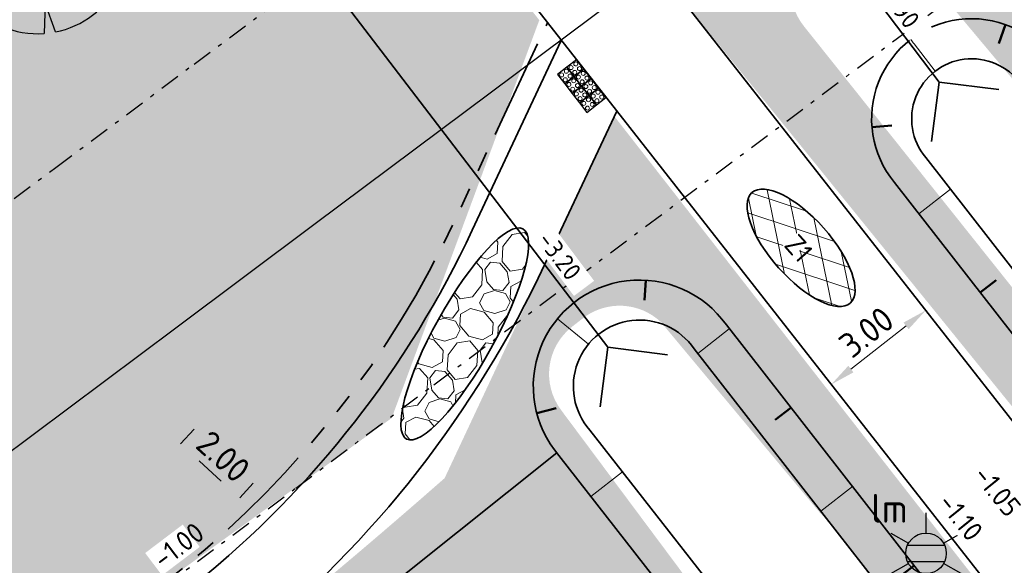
# Model space of a CAD drawing. Header units: metres. Extents: x 103263 to 106611, y 426963 to 428812.
# Tile 13 of 74: x 104300 to 104324, y 427668 to 427681. Entities that reach past the tile are written whole.
import ezdxf
from ezdxf.enums import TextEntityAlignment as Align

# ---------------------------------------------------------------- set-up
doc = ezdxf.new("R2010")
doc.units = ezdxf.units.M
doc.linetypes.add('DASHDOT', pattern=[1, 0.5, -0.25, 0, -0.25])
doc.linetypes.add('VH-RWSBAND_110X220', pattern=[24, 10, -2, 2, -2, 2, -2, 2, -2])
doc.layers.add('kc-nieuwe-gasleiding-25-03-2004', color=30, linetype='Continuous')
for name, color, linetype, lineweight in [('N-GV-GW-TALUD_TEEN-G', 3, 'Continuous', 35), ('N-WE-GR-BOOM-S', 7, 'Continuous', 25), ('N-WE-GW-HOOGTE_AFWERKHOOGTE-T25', 7, 'Continuous', 25), ('N-WE-GW-TALUD_KRUIN-G', 3, 'Continuous', 35), ('N-WE-GW-TALUDARCERING-S', 90, 'Continuous', 25), ('N-WE-GW-TALUDARCERING_KORT-G', 90, 'Continuous', 50), ('N-WE-GW-TALUDARCERING_LANG-G', 90, 'Continuous', 18), ('N-WE-IE-INSTAPMARKERING-S', 7, 'Continuous', 0), ('N-WE-IE-MEUBILAIR_WEGMEUBILAIR_LICHTMAST-S', 7, 'Continuous', 25), ('N-WE-RI-HWA_BOB-T18', 10, 'Continuous', 18), ('N-WE-VH-KANTOPSLUITING_TROTTOIRBAND_RWS_110 220-G', 210, 'VH-RWSBAND_110X220', 35), ('N-WE-VH-KANTVERHARDING-G', 210, 'Continuous', 35), ('N-WE-VH-KANTVERHARDING-M', 7, 'Continuous', 18), ('N-WE-VH-T25', 7, 'Continuous', 25), ('N-WE-VH-VERHARDING_ASFALT-A-200', 252, 'Continuous', 18), ('N-WE-VH-VERHARDING_BETONSTRAATSTEEN-G', 252, 'Continuous', 35), ('N-WE-VH-VERHARDING_HALFVERHARDING-A-250', 252, 'Continuous', 18), ('N-WE-VH-VERKEERSTEGEL-S', 7, 'Continuous', 25), ('N-WE-WH-DUIKER-G', 150, 'Continuous', 35)]:
    doc.layers.add(name, color=color, linetype=linetype, lineweight=lineweight)
doc.layers.add('N-WE-GR-BEPLANTING-A-250', color=7, linetype='Continuous', lineweight=18, true_color=0x00a500)
doc.layers.add('N-WE-GR-GRAS-A-250', color=7, linetype='Continuous', lineweight=18, true_color=0x7ca500)
doc.styles.add('fase3$0$STANDARD', font='ISO')
doc.styles.add('NLCS-ISO', font='NLCS-ISO.ttf')
doc.styles.add('NLCS-ISO-M200-T25', font='NLCS-ISO.ttf', dxfattribs={"height": 0.5})
doc.styles.add('NLCS-ISO-M250-T18', font='NLCS-ISO.ttf', dxfattribs={"height": 0.45})
doc.styles.add('NLCS-ISO-M250-T25', font='NLCS-ISO.ttf', dxfattribs={"height": 0.625})
doc.linetypes.add('fase3$0$GASLEIDING', pattern='A,5,-1,["X",fase3$0$STANDARD,S=1,R=0,X=-0.2,Y=-0.5],-1', length=7)
doc.dimstyles.new('NLCS-M250-T25-PIJL_L2_H1', dxfattribs={"dimscale": 0.25, "dimtxt": 2.5, "dimasz": 2.5, "dimexe": 2, "dimexo": 2, "dimgap": 0.7, "dimtad": 1, "dimzin": 0, "dimdsep": 46, "dimtxsty": 'NLCS-ISO-M250-T25', "dimcen": 0, "dimdle": 2, "dimclrd": 256, "dimclre": 256, "dimclrt": 256, "dimadec": 1, "dimazin": 0, "dimtfac": 1, "dimtdec": 3, "dimtofl": 0, "dimtmove": 0, "dimatfit": 3, "dimfxl": 2, "dimfxlon": 1, "dimtfillclr": 256, "dimtolj": 1, "dimtzin": 0, "dimlwd": -1, "dimlwe": -1, "dimarcsym": 0})
pattern_1 = [(316.3290536, (0, 0), (1.767291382, 0.0410020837), [0.15, -1]), (1.3290536, (0.5343, -0.1644), (1.5089930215, 1.7854803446), [0.15, -1]), (346.3290536, (0.1759, 0.0394), (1.3156843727, 0.9664236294), [0.15, -1]), (331.3290536, (0.7036, 0.1578), (0.9740066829, 0.3221971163), [0.15, -1]), (91.3290536, (1.87095, 1.6702), (-0.58708173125, -0.56376860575), [0.15, -1]), (106.3290536, (1.43023, -0.6741), (-0.3111394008, -0.71637439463), [0.15, -1]), (121.3290536, (0.2515, -0.171), (-0.4753752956, -0.7576399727), [0.15, -1]), (41.3290536, (0.7069, 0.0164), (0.1086561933, 1.693574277), [0.15, -1]), (56.3290536, (0, 0), (-0.333375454, 1.663989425), [0.15, -1])]

# ---------------------------------------------------------------- blocks, each defined once
blk = doc.blocks.new('*U280')
at = {"ltscale": 20, "flags": 128}
for points in [[(0.579, 2.19), (0.513, 1.443), (0.778, 2.128)], [(-2.229, 0.403), (-1.184, 0.353), (-2.105, 0.838)], [(2.265, -0.058), (1.153, -0.248), (2.022, -1.021)], [(-1.754, -1.434), (-1.576, -1.088), (-1.973, -1.113)], [(0.446, -2.221), (0.189, -1.499), (0.162, -2.26)]]:
    blk.add_lwpolyline(points, dxfattribs=at)
blk.add_lwpolyline([(2.265, -0.058, 0.321944), (0.778, 2.128, 0.321944)], format="xyb", dxfattribs=at)
blk.add_circle((0, 0), 0.0675)
at = {"ltscale": 20}
for start, end in [(75.1844, 158.299), (169.749, 209.4302), (281.3601, 333.2046), (219.2667, 274.1068)]:
    blk.add_arc((0, 0), 2.266, start, end, dxfattribs=at)
blk = doc.blocks.new('*D407')
at = {"layer": 'Defpoints', "color": 0, "ltscale": 0.1, "transparency": 16777216}
for p in [(104303.385, 427670.649), (104305.008, 427669.46), (104304.864, 427669.303)]:
    blk.add_point(p, dxfattribs=at)
at = {"layer": 'N-WE-VH-KANTVERHARDING-M', "ltscale": 0.1, "transparency": 16777216}
for p, q in [((104303.529, 427670.806), (104303.865, 427671.176)), ((104303.991, 427670.386), (104304.545, 427669.881)), ((104305.008, 427669.46), (104305.344, 427669.83))]:
    blk.add_line(p, q, dxfattribs=at)
for points in [[(104304.061, 427670.463), (104303.921, 427670.309), (104303.529, 427670.806)], [(104304.616, 427669.958), (104304.475, 427669.804), (104305.008, 427669.46)]]:
    blk.add_solid(points, dxfattribs=at)
at = {"layer": 'N-WE-VH-KANTVERHARDING-M', "ltscale": 0.1, "transparency": 16777216, "insert": (104304.596, 427670.494), "char_height": 0.625, "attachment_point": 5, "rotation": 317.6991, "style": 'NLCS-ISO-M250-T25'}
blk.add_mtext('\\A1;2.00', dxfattribs=at)
blk = doc.blocks.new('SVH-VERKEERSTEGEL_300X300_NOPPENTEGEL')
blk.add_3dface([(-0.15, -0.3), (0.15, -0.3), (0.15, 0), (-0.15, 0)])
at = {"layer": 'N-WE-IE-INSTAPMARKERING-S'}
for centre in [(-0.075, -0.075), (-0.075, -0.225), (0.075, -0.075), (0.075, -0.225)]:
    blk.add_circle(centre, 0.05, dxfattribs=at)
blk = doc.blocks.new('N-SIE-WEG_LICHTMAST-SO')
h = blk.add_hatch(color=256)
h.paths.add_polyline_path([(1.163, 0.5, 0.658505), (-1.163, 0.5)])
h.paths.add_polyline_path([(-1.163, -0.5, 0.658505), (1.163, -0.5)])
at = {"flags": 128}
for points in [[(0, 1.266), (0, 2.531)], [(-2.192, 1.266), (-1.096, 0.633)], [(1.096, 0.633), (2.192, 1.266)], [(-1.163, 0.5), (1.163, 0.5)], [(-1.163, -0.5), (1.163, -0.5)], [(-2.192, -1.266), (-1.096, -0.633)], [(2.192, -1.266), (1.096, -0.633)], [(0, -1.266), (0, -2.531)]]:
    blk.add_lwpolyline(points, dxfattribs=at)
at = {"ltscale": 0.5}
blk.add_circle((0, 0), 1.266, dxfattribs=at)
at = {"style": 'NLCS-ISO'}
blk.add_attdef('TYPE', text='', height=1.8, dxfattribs=at).set_placement((0, 2.531), align=Align.BOTTOM_CENTER)
blk = doc.blocks.new('*D444')
at = {"layer": 'Defpoints', "color": 0, "ltscale": 0.1, "transparency": 16777216}
for p in [(104322.134, 427674.143), (104322.134, 427674.143), (104319.773, 427672.292)]:
    blk.add_point(p, dxfattribs=at)
at = {"layer": 'N-WE-VH-KANTVERHARDING-M', "ltscale": 0.1, "transparency": 16777216}
for p, q in [((104322.134, 427674.143), (104321.825, 427674.536)), ((104320.265, 427672.678), (104321.642, 427673.757)), ((104319.773, 427672.292), (104319.464, 427672.685))]:
    blk.add_line(p, q, dxfattribs=at)
for points in [[(104321.578, 427673.839), (104321.706, 427673.675), (104322.134, 427674.143)], [(104320.2, 427672.759), (104320.329, 427672.596), (104319.773, 427672.292)]]:
    blk.add_solid(points, dxfattribs=at)
at = {"layer": 'N-WE-VH-KANTVERHARDING-M', "ltscale": 0.1, "transparency": 16777216, "insert": (104320.653, 427673.601), "char_height": 0.625, "attachment_point": 5, "rotation": 38.0921, "style": 'NLCS-ISO-M250-T25'}
blk.add_mtext('\\A1;3.00', dxfattribs=at)
blk = doc.blocks.new('*U74')
at = {"layer": 'N-WE-GW-TALUDARCERING_KORT-G', "ltscale": 0.1}
for p, q in [((104315.143, 427674.897), (104315.114, 427674.398)), ((104312.421, 427671.579), (104312.905, 427671.705)), ((104318.766, 427671.713), (104318.372, 427671.406)), ((104321.841, 427667.771), (104321.447, 427667.463))]:
    blk.add_line(p, q, dxfattribs=at)
at = {"layer": 'N-WE-GW-TALUDARCERING_LANG-G', "ltscale": 0.1}
for p, q in [((104312.937, 427673.931), (104313.71, 427673.297)), ((104317.229, 427673.685), (104316.44, 427673.07)), ((104313.77, 427669.498), (104314.561, 427670.113)), ((104320.304, 427669.742), (104319.515, 427669.127))]:
    blk.add_line(p, q, dxfattribs=at)
blk = doc.blocks.new('*U75')
at = {"layer": 'N-WE-GW-TALUDARCERING_KORT-G', "ltscale": 0.1}
for p, q in [((104324.125, 427681.282), (104323.957, 427680.811)), ((104320.79, 427678.716), (104321.288, 427678.759)), ((104327.457, 427677.638), (104327.187, 427677.218)), ((104323.496, 427674.587), (104323.891, 427674.894)), ((104326.571, 427670.644), (104326.965, 427670.951))]:
    blk.add_line(p, q, dxfattribs=at)
at = {"layer": 'N-WE-GW-TALUDARCERING_LANG-G', "ltscale": 0.1}
for p, q in [((104321.757, 427680.91), (104322.367, 427680.117)), ((104325.917, 427679.603), (104325.142, 427679.007)), ((104321.959, 427676.558), (104322.748, 427677.173)), ((104325.034, 427672.615), (104325.822, 427673.23))]:
    blk.add_line(p, q, dxfattribs=at)

msp = doc.modelspace()

# ---------------------------------------------------------------- hatches: boundary and pattern name
at = {"layer": 'N-WE-GR-BEPLANTING-A-250'}
h = msp.add_hatch(dxfattribs=at)
h.set_pattern_fill('AGR-BEPLANTING_SOORT_01', color=256, scale=0.2, style=0, pattern_type=2)
h.set_pattern_definition([(60, (104639.9556, 427910.1806), (-0.5773504, 0.9999998), [0.288676, -0.866026]), (120, (104639.9556, 427910.1806), (-1.1547004, -2e-07), [0.288676, -0.866026]), (270, (104639.95565, 427910.18064), (0.57735, -1), [0.25, -1.75])])
edge = h.paths.add_edge_path()
edge.add_line((104659.33, 427926.461), (104651.723, 427930.161))
edge.add_line((104651.723, 427930.161), (104630.494, 427940.377))
edge.add_line((104630.494, 427940.377), (104615.821, 427939.216))
edge.add_line((104615.821, 427939.216), (104614.238, 427936.942))
edge.add_line((104614.238, 427936.942), (104618.901, 427931.767))
edge.add_line((104618.901, 427931.767), (104620.001, 427927.102))
edge.add_line((104620.001, 427927.102), (104630.09, 427928.171))
edge.add_line((104630.09, 427928.171), (104636.288, 427922.296))
edge.add_line((104636.288, 427922.296), (104635.626, 427916.445))
edge.add_line((104635.626, 427916.445), (104649.327, 427918.542))
edge.add_line((104649.327, 427918.542), (104660.637, 427913.992))
edge.add_line((104660.637, 427913.992), (104663.613, 427914.901))
edge.add_line((104663.613, 427914.901), (104665.801, 427914.176))
edge.add_line((104665.801, 427914.176), (104667.1, 427911.864))
edge.add_line((104667.1, 427911.864), (104668.62, 427908.935))
edge.add_line((104668.62, 427908.935), (104670.709, 427905.029))
edge.add_line((104670.709, 427905.029), (104666.141, 427898.787))
edge.add_line((104666.141, 427898.787), (104659.394, 427895.168))
edge.add_line((104659.394, 427895.168), (104659.885, 427894.606))
edge.add_arc((2471945.486, 2366238.399), 3059610.724, 219.310766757, 219.311095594)
edge.add_arc((104633.177, 427844.621), 52.499, 34.4665, 43.8921, ccw=False)
edge.add_arc((104561.264, 427811.91), 131.021, 20.52501, 28.45236, ccw=False)
edge.add_arc((104687.252, 427859.058), 3.5, 200.2205, 290.1775)
edge.add_arc((104734.333, 427775.806), 92.191, 116.25825, 119.84127, ccw=False)
edge.add_line((104693.547, 427858.483), (104693.719, 427859.706))
edge.add_line((104693.719, 427859.706), (104675.355, 427897.713))
edge.add_line((104675.355, 427897.713), (104665.269, 427916.348))
edge.add_line((104665.269, 427916.348), (104661.135, 427923.401))
edge.add_line((104661.135, 427923.401), (104659.33, 427926.461))
edge = h.paths.add_edge_path()
edge.add_line((104670.155, 427924.725), (104658.918, 427940.306))
edge.add_line((104658.918, 427940.306), (104653.228, 427936.582))
edge.add_arc((104651.49, 427939.148), 3.1, 210.7823, 304.1096, ccw=False)
edge.add_arc((104006.721, 427555.058), 747.402, 30.782318, 33.226245)
edge.add_line((104631.932, 427964.594), (104627.986, 427961.768))
edge.add_line((104627.986, 427961.768), (104626.318, 427960.551))
edge.add_line((104626.318, 427960.551), (104625.97, 427960.946))
edge.add_line((104625.97, 427960.946), (104624.14, 427949.098))
edge.add_line((104624.14, 427949.098), (104623.843, 427947.174))
edge.add_line((104623.843, 427947.174), (104618.568, 427941.942))
edge.add_line((104618.568, 427941.942), (104631.166, 427942.938))
edge.add_line((104631.166, 427942.938), (104634.784, 427941.178))
edge.add_line((104634.784, 427941.178), (104651.566, 427933.017))
edge.add_line((104651.566, 427933.017), (104660.886, 427928.485))
edge.add_line((104660.886, 427928.485), (104667.484, 427917.521))
edge.add_line((104667.484, 427917.521), (104673.544, 427906.582))
edge.add_line((104673.544, 427906.582), (104680.594, 427892.683))
edge.add_line((104680.594, 427892.683), (104687.997, 427877.313))
edge.add_line((104687.997, 427877.313), (104695.985, 427860.764))
edge.add_line((104695.985, 427860.764), (104701.345, 427863.409))
edge.add_line((104701.345, 427863.409), (104685.833, 427895.579))
edge.add_line((104685.833, 427895.579), (104682.011, 427903.447))
edge.add_line((104682.011, 427903.447), (104677.897, 427911.161))
edge.add_line((104677.897, 427911.161), (104670.155, 427924.725))
h = msp.add_hatch(dxfattribs=at)
h.set_pattern_fill('AGR-BEPLANTING_SOORT_01', color=256, scale=0.2, style=0, pattern_type=2)
h.set_pattern_definition([(60, (104664.6893, 427702.1373), (-0.5773504, 0.9999998), [0.288676, -0.866026]), (120, (104664.6893, 427702.1373), (-1.1547004, -2e-07), [0.288676, -0.866026]), (270, (104664.6893, 427702.1373), (0.57735, -1), [0.25, -1.75])])
edge = h.paths.add_edge_path()
edge.add_line((104373.421, 427724.642), (104370.132, 427721.738))
edge.add_line((104370.132, 427721.738), (104368.673, 427720.936))
edge.add_line((104368.673, 427720.936), (104358.783, 427715.558))
edge.add_line((104358.783, 427715.558), (104347.434, 427709.378))
edge.add_line((104347.434, 427709.378), (104337.53, 427717.091))
edge.add_line((104337.53, 427717.091), (104320.601, 427692.32))
edge.add_line((104320.601, 427692.32), (104315.844, 427682.167))
edge.add_line((104315.844, 427682.167), (104328.56, 427666.473))
edge.add_line((104328.56, 427666.473), (104331.724, 427666.489))
edge.add_line((104331.724, 427666.489), (104334.653, 427669.211))
edge.add_line((104334.653, 427669.211), (104333.629, 427670.508))
edge.add_arc((104330.772, 427672.995), 3.788, 225.0633, 318.9655, ccw=False)
edge.add_line((104328.096, 427670.313), (104326.15, 427672.386))
edge.add_line((104326.15, 427672.386), (104325.833, 427672.783))
edge.add_line((104325.833, 427672.783), (104319.092, 427681.241))
edge.add_arc((104320.265, 427682.176), 1.5, 129.5168, 218.5539, ccw=False)
edge.add_line((104319.31, 427683.333), (104319.424, 427683.427))
edge.add_arc((104320.379, 427682.27), 1.5, 39.5168, 129.5168, ccw=False)
edge.add_line((104321.536, 427683.225), (104327.032, 427676.656))
edge.add_line((104327.032, 427676.656), (104327.728, 427677.296))
edge.add_arc((104319.444, 427686.849), 12.644, 310.9292, 339.425)
edge.add_arc((104360.268, 427671.929), 30.822, 145.2639, 160.1291, ccw=False)
edge.add_line((104334.939, 427689.491), (104372.004, 427717.013))
edge.add_line((104372.004, 427717.013), (104372.004, 427717.013))
edge.add_line((104372.004, 427717.013), (104423.569, 427755.301))
edge.add_line((104423.569, 427755.301), (104429.992, 427760.07))
edge.add_line((104429.992, 427760.07), (104462.601, 427787.301))
edge.add_line((104462.601, 427787.301), (104473.488, 427799.642))
edge.add_line((104473.488, 427799.642), (104480.532, 427807.002))
edge.add_line((104480.532, 427807.002), (104480.283, 427808.655))
edge.add_arc((104482.291, 427798.327), 10.521, 99.6815, 101.0038, ccw=False)
edge.add_arc((104573.81, 427821.343), 94.142, 186.39699, 187.71925, ccw=False)
edge.add_line((104480.255, 427810.854), (104466.653, 427797.844))
edge.add_line((104466.653, 427797.844), (104445.943, 427785.042))
edge.add_line((104445.943, 427785.042), (104422.662, 427761.514))
edge.add_line((104422.662, 427761.514), (104420.699, 427759.53))
edge.add_line((104420.699, 427759.53), (104391.004, 427740.163))
edge.add_line((104391.004, 427740.163), (104373.421, 427724.642))
at = {"layer": 'N-WE-GR-GRAS-A-250'}
h = msp.add_hatch(dxfattribs=at)
h.set_pattern_fill('AGR-GRAS_01-SO', color=256, scale=0.05, angle=-43.6709, pattern_type=2)
h.set_pattern_definition(pattern_1)
h.paths.add_polyline_path([(104275.692, 427694.549), (104275.041, 427695.198), (104279.408, 427690.842), (104279.074, 427691.176)], flags=16)
edge = h.paths.add_edge_path(flags=16)
edge.add_arc((104291.972, 427701.757), 2.65, 45.5696, 210.813)
edge.add_line((104289.696, 427700.4), (104297.646, 427689.881))
edge.add_line((104297.646, 427689.881), (104303.158, 427683.038))
edge.add_arc((104305.228, 427685.132), 2.944, 225.3277, 305.3599)
edge.add_arc((104305.196, 427684.733), 2.65, 310.933, 397.9526)
edge.add_line((104307.285, 427686.363), (104301.793, 427693.475))
edge.add_line((104301.793, 427693.475), (104293.827, 427703.65))
h.paths.add_polyline_path([(104284.191, 427666.59), (104285.603, 427668.006), (104286.198, 427667.412), (104284.786, 427665.996)], flags=0)
h.paths.add_polyline_path([(104270.171, 427680.854), (104270.031, 427680.713), (104270.145, 427680.828)], flags=0)
h.paths.add_polyline_path([(104288.793, 427697.848), (104298.854, 427680.563), (104264.284, 427660.441), (104254.223, 427677.726)], flags=16)
edge = h.paths.add_edge_path()
edge.add_line((104262.017, 427645.765), (104261.951, 427646.108))
edge.add_line((104261.951, 427646.108), (104265.871, 427646.902))
edge.add_line((104265.871, 427646.902), (104265.938, 427646.559))
edge.add_line((104265.938, 427646.559), (104272.417, 427647.871))
edge.add_line((104272.417, 427647.871), (104283.793, 427653.387))
edge.add_line((104283.793, 427653.387), (104277.689, 427659.183))
edge.add_line((104277.689, 427659.183), (104276.953, 427660.06))
edge.add_line((104276.953, 427660.06), (104283.948, 427653.478))
edge.add_line((104283.948, 427653.478), (104308.8, 427671.454))
edge.add_line((104308.8, 427671.454), (104312.485, 427681.392))
edge.add_line((104312.485, 427681.392), (104301.555, 427695.404))
edge.add_line((104301.555, 427695.404), (104294.32, 427704.682))
edge.add_line((104294.32, 427704.682), (104294.163, 427704.559))
edge.add_line((104294.163, 427704.559), (104292.823, 427706.277))
edge.add_arc((104291.936, 427704.172), 2.284, 67.15, 122.6045)
edge.add_line((104290.705, 427706.096), (104289.919, 427705.519))
edge.add_line((104289.919, 427705.519), (104214.399, 427649.879))
edge.add_arc((104137.37, 427575.58), 107.022, 31.6449, 43.96666, ccw=False)
edge.add_line((104228.48, 427631.729), (104245.478, 427642.415))
edge.add_line((104245.478, 427642.415), (104262.017, 427645.765))
h.paths.add_polyline_path([(104297.381, 427683.094), (104298.587, 427681.022), (104299.021, 427681.458)], flags=16)
h.paths.add_polyline_path([(104264.284, 427660.441), (104254.358, 427677.493), (104259.929, 427667.923), (104264.284, 427660.441), (104272.509, 427665.229), (104297.125, 427679.557)], flags=16)
h.paths.add_polyline_path([(104284.808, 427695.529), (104284.875, 427695.568), (104284.861, 427695.582)], flags=0)
h = msp.add_hatch(dxfattribs=at)
h.set_pattern_fill('AGR-GRAS_01-SO', color=256, scale=0.05, angle=-43.6709, pattern_type=2)
h.set_pattern_definition(pattern_1)
edge = h.paths.add_edge_path(flags=16)
edge.add_line((104316.154, 427667.459), (104320.861, 427661.139))
edge.add_line((104320.861, 427661.139), (104250.331, 427608.744))
edge.add_arc((104247.265, 427613.221), 5.426, 219.4039, 304.4134, ccw=False)
edge.add_arc((104166.72, 427584.96), 80.284, 18.00546, 27.47164)
edge.add_arc((104243.419, 427624.632), 6.071, 116.0008, 205.742, ccw=False)
edge.add_arc((104253.037, 427595.849), 36.375, 81.6328, 109.7285, ccw=False)
edge.add_arc((104260.259, 427669.109), 37.322, 267.0374, 281.6599)
edge.add_arc((104259.336, 427654.205), 23.245, 291.3594, 304.5746)
edge.add_line((104272.527, 427635.066), (104316.154, 427667.459))
edge = h.paths.add_edge_path(flags=16)
edge.add_arc((104314.491, 427672.76), 1.5, 46.2189, 127.9523)
edge.add_line((104313.569, 427673.942), (104313.306, 427673.738))
edge.add_arc((104314.229, 427672.555), 1.5, 127.9523, 217.1365)
edge.add_line((104313.033, 427671.649), (104320.861, 427661.139))
edge.add_arc((104318.971, 427664.074), 3.491, 302.7752, 354.0538)
edge.add_arc((104318.845, 427664.117), 3.621, 353.5855, 393.3937)
edge.add_line((104321.868, 427666.11), (104319.944, 427668.608))
edge.add_line((104319.944, 427668.608), (104319.478, 427669.105))
edge.add_line((104319.478, 427669.105), (104315.529, 427673.843))
edge = h.paths.add_edge_path()
edge.add_line((104314.357, 427678.993), (104310.121, 427669.952))
edge.add_arc((104202.004, 427792.935), 163.75, 295.87926, 311.31946, ccw=False)
edge.add_line((104273.477, 427645.606), (104273.314, 427645.502))
edge.add_line((104273.314, 427645.502), (104246.511, 427640.074))
edge.add_line((104246.511, 427640.074), (104229.784, 427629.596))
edge.add_arc((104142.02, 427577.841), 101.888, 10.4173, 30.5282, ccw=False)
edge.add_line((104242.228, 427596.264), (104294.384, 427634.988))
edge.add_line((104294.384, 427634.988), (104242.477, 427596.17))
edge.add_line((104242.477, 427596.17), (104327.24, 427659.145))
edge.add_arc((104326.048, 427660.751), 2, 306.578, 397.9526)
edge.add_line((104327.625, 427661.981), (104314.357, 427678.993))
at = {"layer": 'N-WE-VH-VERHARDING_ASFALT-A-200'}
h = msp.add_hatch(dxfattribs=at)
h.set_pattern_fill('AVH-ASFALT', color=256, scale=0.5, angle=-1.9922, pattern_type=2)
h.set_pattern_definition([(101.6788, (104349.86005, 427709.118), (-0.489649, -0.1012123), []), (161.6788, (104349.86005, 427709.118), (-0.157172, -0.4746546), [])])
edge = h.paths.add_edge_path()
edge.add_ellipse((104319.021, 427675.706), major_axis=(1.222, -1.373), ratio=0.408045, start_angle=0, end_angle=360)
at = {"layer": 'N-WE-VH-VERHARDING_HALFVERHARDING-A-250', "ltscale": 0.25, "transparency": 33554541}
h = msp.add_hatch(dxfattribs=at)
h.set_pattern_fill('AVH-HALFVERHARDING_GRIND_01', color=256, scale=0.4, angle=68.1215, pattern_type=2)
h.set_pattern_definition([(130.47, (104306.7974, 427679.1447), (-1.2522, -0.68887), [0.34908, -1.39768]), (164.985, (104307.7045, 427678.0814), (-1.25221, -0.68887), [0.34908, -2.1212]), (208.816, (104307.3674, 427678.1718), (1.1337, -1.32883), [0.2856, -1.14356]), (266.639, (104305.865, 427677.3452), (1.25223, 0.68888), [0.2856, -1.73556]), (310.47, (104307.1004, 427677.749), (1.2522, 0.68887), [0.34908, -1.39768]), (344.985, (104307.327, 427677.4835), (1.25221, 0.68887), [0.34908, -2.1212]), (28.816, (104307.664, 427677.3929), (-1.1337, 1.32883), [0.2856, -1.14356]), (86.639, (104306.6621, 427676.8418), (-1.25223, -0.68888), [0.2856, -1.73556]), (130.47, (104308.682, 427675.8006), (-0.1185, -2.0177), [0.31156, -1.43516]), (188.579, (104312.2364, 427678.1043), (-1.252207, -0.68887), [0.3132, -4.63248]), (232.314, (104308.1701, 427675.9909), (-1.370723, -2.70657), [0.38036, -3.91016]), (266.639, (104306.805, 427677.0202), (1.13372, -1.32884), [0.37856, -1.64264]), (310.47, (104307.9153, 427675.312), (0.1185, 2.0177), [0.3134, -1.43328]), (188.579, (104312.18433, 427677.1868), (-1.252207, -0.68887), [0.31244, -4.63324]), (232.314, (104308.6597, 427675.42046), (1.252213, 0.688884), [0.37948, -3.91108]), (86.639, (104308.6597, 427675.4205), (-1.13372, 1.32884), [0.38084, -1.64036]), (174.3965, (104312.75058, 427676.01366), (2.385914, -0.63995), [0.23392, -5.81904]), (232.314, (104307.6277, 427675.2991), (1.252213, 0.688884), [0.23448, -4.05604]), (279.49, (104307.24735, 427671.0781), (1.01521, -3.346537), [0.31316, -5.12548]), (310.47, (104312.4264, 427675.5424), (1.2522, 0.68886), [0.25208, -1.49464]), (174.3965, (104312.82303, 427675.32778), (2.385914, -0.63995), [0.2342, -5.81876]), (232.314, (104308.0899, 427674.79355), (1.252213, 0.688884), [0.2572, -4.03332]), (279.49, (104307.80863, 427671.0232), (1.01521, -3.346537), [0.26872, -5.16992]), (130.47, (104308.0456, 427675.0586), (-1.2522, -0.68886), [0.2856, -1.46112]), (197.969, (104309.10084, 427677.29506), (-1.2522, -0.688868), [0.27792, -8.81244]), (243.14, (104308.8365, 427677.2093), (-0.11851, -2.01769), [0.24392, -2.78996]), (298.666, (104309.623, 427671.62753), (1.133692, -1.328837), [0.22472, -6.6182]), (344.985, (104308.8341, 427676.7946), (-1.13369, 1.32883), [0.28564, -2.1846]), (197.969, (104309.39172, 427676.8119), (-1.2522, -0.688868), [0.29616, -8.7942]), (243.14, (104309.4921, 427677.01006), (-0.11851, -2.01769), [0.22212, -2.81176]), (298.666, (104310.2734, 427671.85687), (1.133692, -1.328837), [0.24048, -6.60244]), (164.985, (104309.3767, 427677.2211), (1.13369, -1.32883), [0.2856, -2.18464])])
edge = h.paths.add_edge_path()
edge.add_ellipse((104310.623, 427673.555), major_axis=(-1.453, -2.625), ratio=0.25, start_angle=0, end_angle=360)

# ---------------------------------------------------------------- linework, layer by layer
at = {"layer": 'N-GV-GW-TALUD_TEEN-G', "ltscale": 10, "flags": 128}
for points in [[(104328.096, 427670.313), (104322.133, 427677.962, -1.037151), (104324.499, 427679.806), (104329.565, 427673.506)], [(104321.868, 427666.11), (104316.35, 427673.185, 1.06222), (104313.748, 427671.155), (104317.089, 427666.872, -0.421177), (104316.512, 427662.618), (104274.469, 427631.401, -0.205167), (104257.76, 427625.762, 0.088677), (104241.828, 427624.719, 0.584745), (104241.597, 427623.871, -0.041274), (104246.971, 427611.044, 0.419653), (104250.124, 427609.961, 0.333156)]]:
    msp.add_lwpolyline(points, format="xyb", dxfattribs=at)
at = {"layer": 'N-WE-GW-TALUD_KRUIN-G'}
for points in [[(104331.478, 427666.276, -0.158362), (104328.719, 427667.889), (104321.354, 427677.335, -1.028659), (104325.297, 427680.409), (104327.4, 427677.674), (104327.838, 427677.393, 0.122037), (104331.282, 427682.405, 0.004357), (104331.357, 427682.612, -0.063158), (104334.939, 427689.491), (104338.674, 427692.264)], [(104323.415, 427665.752), (104317.155, 427673.779, 1.048785), (104312.976, 427670.519), (104315.342, 427667.478)]]:
    msp.add_lwpolyline(points, format="xyb", dxfattribs=at)
at = {"layer": 'N-WE-VH-KANTOPSLUITING_TROTTOIRBAND_RWS_110 220-G', "ltscale": 0.25, "flags": 128}
msp.add_lwpolyline([(104245.478, 427642.415), (104272.417, 427647.871, 0.057521), (104303.613, 427667.727, 0.113195), (104310.36, 427676.356), (104312.69, 427681.328)], format="xyb", dxfattribs=at)
at = {"layer": 'N-WE-VH-KANTVERHARDING-G'}
for points in [[(104310.813, 427676.144), (104313.035, 427680.887)], [(104312.624, 427675.295), (104314.418, 427679.123)]]:
    msp.add_lwpolyline(points, dxfattribs=at)
at = {"layer": 'N-WE-VH-VERHARDING_BETONSTRAATSTEEN-G'}
for centre, major_axis, ratio in [((104319.021, 427675.706), (1.227, -1.379), 0.406292), ((104310.623, 427673.555), (-1.453, -2.625), 0.25)]:
    msp.add_ellipse(centre, major_axis=major_axis, ratio=ratio, dxfattribs=at)
at = {"layer": 'N-WE-WH-DUIKER-G', "ltscale": 0.25}
for points in [[(104314.572, 427690.285), (104322.468, 427679.846)], [(104305.987, 427683.968), (104314.196, 427673.225)], [(104322.279, 427678.358), (104322.468, 427679.846), (104323.956, 427679.657)], [(104314.007, 427671.737), (104314.196, 427673.225), (104315.684, 427673.036)]]:
    msp.add_lwpolyline(points, dxfattribs=at)

# ---------------------------------------------------------------- block references
at = {"layer": 'N-WE-GR-BOOM-S'}
msp.add_blockref('*U280', (104299.96, 427683.319), dxfattribs=at)
at = {"layer": 'N-WE-IE-MEUBILAIR_WEGMEUBILAIR_LICHTMAST-S'}
ref = msp.add_blockref('N-SIE-WEG_LICHTMAST-SO', (104322.14, 427668.075), dxfattribs=dict(at, xscale=0.4, yscale=0.4, zscale=0.4))
ref.add_attrib('TYPE', 'lm', dxfattribs={"layer": '0', "height": 0.72, "style": 'NLCS-ISO'}).set_placement((104321.224, 427668.624), align=Align.BOTTOM_CENTER)
at = {"layer": 'N-WE-VH-VERKEERSTEGEL-S', "rotation": 307.9464496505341}
for p in [(104313.266, 427680.102), (104313.502, 427680.286), (104313.45, 427679.865), (104313.687, 427680.05), (104313.635, 427679.629), (104313.871, 427679.813), (104314.056, 427679.577), (104313.819, 427679.392)]:
    msp.add_blockref('SVH-VERKEERSTEGEL_300X300_NOPPENTEGEL', p, dxfattribs=at)

# ---------------------------------------------------------------- dimensions: what is measured, and where the dimension line sits
at = {"layer": 'N-WE-VH-KANTVERHARDING-M', "ltscale": 0.1}
for p1, p2, distance, picture, middle in [((104319.773, 427672.292), (104322.134, 427674.143), 0, '*D444', (104320.653, 427673.601)), ((104303.385, 427670.649), (104304.864, 427669.303), 0.213, '*D407', (104304.596, 427670.494))]:
    dim = msp.add_aligned_dim(p1=p1, p2=p2, distance=distance, dimstyle='NLCS-M250-T25-PIJL_L2_H1', dxfattribs=at)
    dim.commit()
    dim.dimension.update_dxf_attribs({"geometry": picture, "text_midpoint": middle})

# ---------------------------------------------------------------- next in the draw order: texts
at = {"layer": 'N-WE-VH-T25', "insert": (104318.942, 427676.092), "char_height": 0.5, "width": 0.36486, "attachment_point": 1, "rotation": 311.6788, "style": 'NLCS-ISO-M200-T25', "bg_fill": 3, "box_fill_scale": 1, "bg_fill_color": 256, "bg_fill_transparency": 0}
msp.add_mtext('Z1', dxfattribs=at)

# ---------------------------------------------------------------- next in the draw order: linework, layer by layer
at = {"layer": 'kc-nieuwe-gasleiding-25-03-2004', "linetype": 'DASHDOT'}
for points in [[(104092.17, 427537.207), (104122.249, 427558.416), (104124.62, 427560.087), (104128.427, 427562.774), (104190.307, 427607.832), (104193.696, 427610.301), (104212.532, 427624.009), (104216.002, 427626.549), (104238.301, 427642.78), (104259.813, 427658.716), (104285.282, 427666.392), (104300.415, 427677.714), (104303.866, 427680.294), (104322.617, 427694.314), (104324.485, 427697.176), (104337.53, 427717.091), (104369.117, 427741.078), (104469.126, 427818.516), (104547.487, 427880.625), (104611.012, 427931.894), (104646.339, 427928.273)], [(104097.93, 427529.033), (104128.011, 427550.244), (104130.38, 427551.913), (104134.253, 427554.646), (104196.193, 427599.748), (104199.584, 427602.219), (104218.428, 427615.931), (104221.898, 427618.471), (104244.219, 427634.72), (104264.367, 427649.644), (104289.858, 427657.328), (104306.405, 427669.706), (104309.854, 427672.286), (104330.023, 427687.366), (104332.855, 427691.704), (104344.95, 427710.169), (104375.203, 427733.142), (104475.294, 427810.644), (104553.733, 427872.815), (104614.088, 427921.526), (104641.201, 427918.747)]]:
    msp.add_lwpolyline(points, dxfattribs=at)
at = {"layer": 'kc-nieuwe-gasleiding-25-03-2004', "linetype": 'fase3$0$GASLEIDING', "ltscale": 0.4}
msp.add_lwpolyline([(104095.05, 427533.12), (104125.13, 427554.33), (104127.5, 427556), (104131.34, 427558.71), (104193.25, 427603.79), (104196.64, 427606.26), (104215.48, 427619.97), (104218.95, 427622.51), (104241.26, 427638.75), (104262.09, 427654.18), (104287.57, 427661.86), (104303.41, 427673.71), (104306.86, 427676.29), (104326.32, 427690.84), (104328.67, 427694.44), (104341.24, 427713.63), (104372.16, 427737.11), (104472.21, 427814.58), (104550.61, 427876.72), (104612.55, 427926.71), (104643.77, 427923.51)], dxfattribs=at)

# ---------------------------------------------------------------- next in the draw order: texts
at = {"layer": 'N-WE-GW-HOOGTE_AFWERKHOOGTE-T25', "insert": (104322.802, 427669.634), "char_height": 0.5, "width": 0.97783, "attachment_point": 1, "rotation": 308.9141, "style": 'NLCS-ISO-M200-T25', "bg_fill": 3, "box_fill_scale": 1.2, "bg_fill_color": 256, "bg_fill_transparency": 0}
msp.add_mtext('-1.10', dxfattribs=at)

# ---------------------------------------------------------------- next in the draw order: texts
at = {"layer": 'N-WE-GW-HOOGTE_AFWERKHOOGTE-T25', "insert": (104323.682, 427670.323), "char_height": 0.5, "width": 0.97783, "attachment_point": 1, "rotation": 308.9141, "style": 'NLCS-ISO-M200-T25', "bg_fill": 3, "box_fill_scale": 1.2, "bg_fill_color": 256, "bg_fill_transparency": 0}
msp.add_mtext('-1.05', dxfattribs=at)

# ---------------------------------------------------------------- next in the draw order: linework, layer by layer
at = {"layer": 'N-WE-VH-KANTVERHARDING-G', "ltscale": 0.1}
for points in [[(104295.929, 427707.572), (104330.24, 427663.802)], [(104293.429, 427705.899), (104327.767, 427662.093)]]:
    msp.add_lwpolyline(points, dxfattribs=at)

# ---------------------------------------------------------------- next in the draw order: texts
at = {"layer": 'N-WE-GW-HOOGTE_AFWERKHOOGTE-T25', "insert": (104302.785, 427668.063), "char_height": 0.5, "width": 0.97783, "attachment_point": 1, "rotation": 37.1344, "style": 'NLCS-ISO-M200-T25', "bg_fill": 3, "box_fill_scale": 1.2, "bg_fill_color": 256, "bg_fill_transparency": 0}
msp.add_mtext('-1.00', dxfattribs=at)
at = {"layer": 'N-WE-RI-HWA_BOB-T18', "char_height": 0.45, "attachment_point": 1, "rotation": 306.8979, "style": 'NLCS-ISO-M250-T18', "bg_fill": 3, "box_fill_scale": 1.2, "bg_fill_color": 256, "bg_fill_transparency": 0}
for s, insert in [('-2.90 ', (104321.22, 427682.467)), ('-3.20 ', (104312.779, 427676.164))]:
    msp.add_mtext(s, dxfattribs=dict(at, insert=insert))

# ---------------------------------------------------------------- next in the draw order: linework, layer by layer
at = {"layer": 'N-WE-GW-TALUD_KRUIN-G'}
msp.add_lwpolyline([(104298.038, 427658.693), (104312.925, 427670.583)], dxfattribs=at)
at = {"layer": 'N-WE-VH-KANTVERHARDING-G', "ltscale": 0.1}
msp.add_lwpolyline([(104272.578, 427647.394, 0.05762), (104303.928, 427667.338, 0.113208), (104310.813, 427676.144)], format="xyb", dxfattribs=at)
msp.add_arc((104288.175, 427686.751), 27, 309.0601, 334.8954, dxfattribs=at)

# ---------------------------------------------------------------- next in the draw order: block references
at = {"layer": 'N-WE-GW-TALUDARCERING-S', "ltscale": 0.1}
for name in ['*U75', '*U74']:
    msp.add_blockref(name, (0, 0), dxfattribs=at)

doc.saveas('drawing.dxf')
